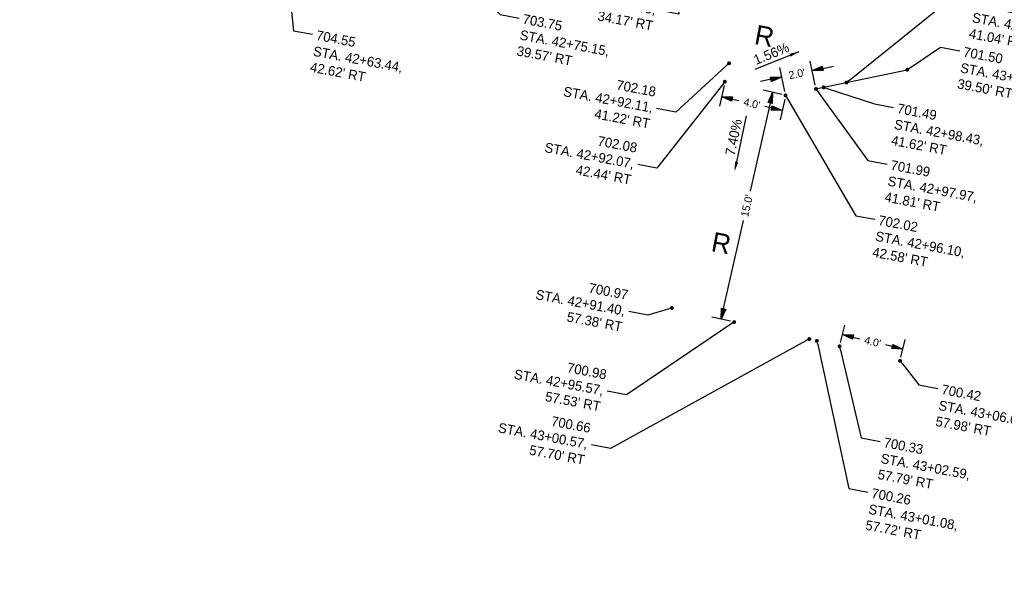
# Model space of a CAD drawing. Header units: feet. Extents: x 1464127 to 1492048, y 602360 to 652423.
# Tile 1 of 13: x 1464127 to 1464190, y 602360 to 602396. Entities that reach past the tile are written whole.
import ezdxf
from ezdxf import colors
from ezdxf.entities.mleader import LeaderData, LeaderLine
from ezdxf.math import Vec2, Vec3

# ---------------------------------------------------------------- set-up
doc = ezdxf.new("R2010")
doc.units = ezdxf.units.FT
doc.header["$MEASUREMENT"] = 0
doc.layers.add('DT_P_Feature_Line', color=2, linetype='Continuous', plot=False)
doc.layers.add('PV_P_Text', color=8, linetype='Continuous')
doc.styles.add('Slanted-Normal', font='font31.shx', dxfattribs={"height": 0.1})
doc.styles.get("Standard").update_dxf_attribs({"font": 'font31.shx'})
doc.dimstyles.new('Dec-1  Slanted', dxfattribs={"dimtxt": 0.14, "dimasz": 0.14, "dimexe": 0.07, "dimexo": 0.07, "dimgap": 0.07, "dimtad": 1, "dimdec": 1, "dimzin": 3, "dimdsep": 46, "dimtxsty": 'Slanted-Normal', "dimblk": 'Dim1', "dimcen": 0, "dimclrd": 95, "dimclre": 95, "dimclrt": 7, "dimadec": 1, "dimazin": 3, "dimtfac": 1, "dimtdec": 1, "dimtix": 1, "dimtofl": 0, "dimtmove": 1, "dimatfit": 3, "dimldrblk": 'Dim1', "dimfxl": 1, "dimtolj": 1, "dimtzin": 0, "dimlwd": -1, "dimlwe": -1, "dimarcsym": 0})

# ---------------------------------------------------------------- blocks, each defined once
blk = doc.blocks.new('_Dot')
at = {"color": 0, "linetype": 'ByBlock', "lineweight": -2}
blk.add_line((-0.5, 0), (-1, 0), dxfattribs=at)
at = {"color": 0, "linetype": 'ByBlock', "const_width": 0.5}
blk.add_lwpolyline([(-0.25, 0, 1), (0.25, 0, 1)], format="xyb", close=True, dxfattribs=at)
blk = doc.blocks.new('Dim1')
h = blk.add_hatch(color=4)
h.dxf.hatch_style = 1
h.paths.add_polyline_path([(0, 0), (-1, -0.2), (-1, 0.2)])
at = {"color": 4}
blk.add_lwpolyline([(0, 0), (-1, -0.2), (-1, 0.2), (0, 0)], dxfattribs=at)
blk = doc.blocks.new('*D1131')
at = {"layer": 'Defpoints', "color": 0, "transparency": 16777216}
for p in [(1464178.082, 602392.468), (1464178.331, 602391.289, 135.884), (1464176.374, 602390.876, 135.884)]:
    blk.add_point(p, dxfattribs=at)
at = {"layer": 'PV_P_Text', "color": 95, "linetype": 'Continuous', "transparency": 16777216}
for p, q in [((1464178.279, 602391.533), (1464177.953, 602393.079)), ((1464176.323, 602391.12), (1464175.996, 602392.666)), ((1464178.767, 602392.612), (1464179.452, 602392.757)), ((1464175.441, 602391.91), (1464174.756, 602391.766))]:
    blk.add_line(p, q, dxfattribs=at)
at = {"layer": 'PV_P_Text', "color": 95, "transparency": 16777216, "xscale": 0.7000000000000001, "yscale": 0.7000000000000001, "zscale": 0.7000000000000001}
for p, rotation in [((1464178.082, 602392.468), 191.9114451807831), ((1464176.125, 602392.055), 11.91144518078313)]:
    blk.add_blockref('Dim1', p, dxfattribs=dict(at, rotation=rotation))
at = {"layer": 'PV_P_Text', "color": 7, "transparency": 16777216, "insert": (1464177.104, 602392.261), "char_height": 0.5, "attachment_point": 5, "rotation": 11.91145, "style": 'Slanted-Normal'}
blk.add_mtext("\\A1;2.0'", dxfattribs=at)
blk = doc.blocks.new('*D1132')
at = {"layer": 'Defpoints', "color": 0, "transparency": 16777216}
for p in [(1464175.538, 602391.065), (1464176.374, 602390.876, 135.884), (1464173.072, 602376.289, 135.884)]:
    blk.add_point(p, dxfattribs=at)
at = {"layer": 'PV_P_Text', "color": 95, "linetype": 'Continuous', "transparency": 16777216}
for p, q in [((1464176.13, 602390.931), (1464174.928, 602391.203)), ((1464175.383, 602390.382), (1464174.1, 602384.714)), ((1464172.39, 602377.161), (1464173.673, 602382.83)), ((1464172.828, 602376.345), (1464171.626, 602376.617))]:
    blk.add_line(p, q, dxfattribs=at)
at = {"layer": 'PV_P_Text', "color": 95, "transparency": 16777216, "xscale": 0.7000000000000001, "yscale": 0.7000000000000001, "zscale": 0.7000000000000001}
for p, rotation in [((1464175.538, 602391.065), 77.24372031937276), ((1464172.236, 602376.479), 257.2437203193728)]:
    blk.add_blockref('Dim1', p, dxfattribs=dict(at, rotation=rotation))
at = {"layer": 'PV_P_Text', "color": 7, "transparency": 16777216, "insert": (1464173.887, 602383.772), "char_height": 0.5, "attachment_point": 5, "rotation": 77.24372, "style": 'Slanted-Normal'}
blk.add_mtext("\\A1;15.0'", dxfattribs=at)
blk = doc.blocks.new('*D1142')
at = {"layer": 'Defpoints', "color": 0, "transparency": 16777216}
for p in [(1464172.472, 602391.757, 995.35), (1464176.374, 602390.876, 995.35), (1464176.157, 602389.913)]:
    blk.add_point(p, dxfattribs=at)
at = {"layer": 'PV_P_Text', "color": 95, "linetype": 'Continuous', "transparency": 16777216}
for p, q in [((1464172.417, 602391.513), (1464172.117, 602390.184)), ((1464172.938, 602390.64), (1464173.375, 602390.541)), ((1464176.319, 602390.632), (1464176.019, 602389.303)), ((1464175.474, 602390.067), (1464175.036, 602390.166))]:
    blk.add_line(p, q, dxfattribs=at)
at = {"layer": 'PV_P_Text', "color": 95, "transparency": 16777216, "xscale": 0.7000000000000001, "yscale": 0.7000000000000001, "zscale": 0.7000000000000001}
for p, rotation in [((1464172.255, 602390.794), 167.273330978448), ((1464176.157, 602389.913), 347.273330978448)]:
    blk.add_blockref('Dim1', p, dxfattribs=dict(at, rotation=rotation))
at = {"layer": 'PV_P_Text', "color": 7, "transparency": 16777216, "insert": (1464174.206, 602390.353), "char_height": 0.5, "attachment_point": 5, "rotation": 347.27333, "style": 'Slanted-Normal'}
blk.add_mtext("\\A1;4.0'", dxfattribs=at)
blk = doc.blocks.new('*D1146')
at = {"layer": 'Defpoints', "color": 0, "transparency": 16777216}
for p in [(1464179.845, 602374.732, 135.884), (1464183.917, 602374.557), (1464183.735, 602373.797, 135.884)]:
    blk.add_point(p, dxfattribs=at)
at = {"layer": 'PV_P_Text', "color": 95, "linetype": 'Continuous', "transparency": 16777216}
for p, q in [((1464179.904, 602374.975), (1464180.174, 602376.1)), ((1464180.709, 602375.328), (1464181.145, 602375.223)), ((1464183.237, 602374.721), (1464182.8, 602374.826)), ((1464183.793, 602374.04), (1464184.063, 602375.165))]:
    blk.add_line(p, q, dxfattribs=at)
at = {"layer": 'PV_P_Text', "color": 95, "transparency": 16777216}
for p, xscale, yscale, zscale, rotation in [((1464180.028, 602375.492), 0.7000000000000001, 0.7000000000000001, 0.7000000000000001, 166.4909011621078), ((1464183.917, 602374.557), 0.7000000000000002, 0.7000000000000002, 0.7000000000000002, 346.4909011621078)]:
    blk.add_blockref('Dim1', p, dxfattribs=dict(at, xscale=xscale, yscale=yscale, zscale=zscale, rotation=rotation))
at = {"layer": 'PV_P_Text', "color": 7, "transparency": 16777216, "insert": (1464181.973, 602375.025), "char_height": 0.5, "attachment_point": 5, "rotation": 346.4909, "style": 'Slanted-Normal'}
blk.add_mtext("\\A1;4.0'", dxfattribs=at)

msp = doc.modelspace()

# ---------------------------------------------------------------- linework, layer by layer
at = {"layer": 'DT_P_Feature_Line', "flags": 128}
msp.add_lwpolyline([(1464178.331, 602391.289), (1464184.202, 602392.527)], dxfattribs=at)
at = {"layer": 'PV_P_Text', "color": 7, "linetype": 'ByBlock', "lineweight": -2}
msp.add_lwpolyline([(1464174.43, 602392.556), (1464177.24, 602393.69)], dxfattribs=at)
at = {"layer": 'PV_P_Text', "color": 7, "linetype": 'ByBlock', "lineweight": -2, "elevation": 859.466}
msp.add_lwpolyline([(1464173.842, 602389.558), (1464173.225, 602386.592)], dxfattribs=at)
at = {"layer": 'PV_P_Text', "color": 7}
for points in [[(1464176.621, 602393.553), (1464177.24, 602393.69), (1464176.699, 602393.359)], [(1464173.327, 602386.57, 859.466), (1464173.098, 602385.98, 859.466), (1464173.123, 602386.613, 859.466)]]:
    msp.add_solid(points, dxfattribs=at)

# ---------------------------------------------------------------- texts
at = {"layer": 'PV_P_Text', "color": 7, "attachment_point": 5}
for s, insert, char_height, rotation in [('R', (1464175.019, 602394.698), 1.25, 349.40682), ('1.56%', (1464175.459, 602393.559), 0.625, 21.98683), ('7.40%', (1464173.038, 602388.178, 859.466), 0.625, 78.24923), ('R', (1464172.245, 602381.372), 1.25, 349.40682)]:
    msp.add_mtext(s, dxfattribs=dict(at, insert=insert, char_height=char_height, rotation=rotation))

# ---------------------------------------------------------------- dimensions: what is measured, and where the dimension line sits
at = {"layer": 'PV_P_Text', "color": 7}
for p1, p2, distance, picture, middle in [((1464176.374, 602390.876), (1464178.331, 602391.289), 1.205, '*D1131', (1464177.104, 602392.261, -135.884)), ((1464172.472, 602391.757), (1464176.374, 602390.876), -0.987, '*D1142', (1464174.206, 602390.353, -995.35)), ((1464173.072, 602376.289), (1464176.374, 602390.876), 0.857, '*D1132', (1464173.887, 602383.772, -135.884)), ((1464179.845, 602374.732), (1464183.735, 602373.797), 0.782, '*D1146', (1464181.973, 602375.025, -135.884))]:
    dim = msp.add_aligned_dim(p1=p1, p2=p2, distance=distance, dimstyle='Dec-1  Slanted', override={"dimscale": 0, "dimexe": 0.125, "dimexo": 0.05, "dimgap": 0.025, "dimtad": 0, "dimpost": "'"}, dxfattribs=at)
    dim.commit()
    dim.dimension.update_dxf_attribs({"geometry": picture, "text_midpoint": middle})

# ---------------------------------------------------------------- leaders
ml = msp.add_multileader_mtext('Standard', dxfattribs=at)
ml.set_content("702.86\\PSTA. 42+86.85, \\P34.17' RT", color=7)
ml.set_leader_properties()
ml.set_arrow_properties(name='DOT')
ml.build(insert=Vec2(0, 0))
ml.multileader.update_dxf_attribs({"text_right_attachment_type": 2, "dogleg_length": 0.25, "arrow_head_size": 0.25, "scale": 5})
ctx = ml.context
ctx.base_point, ctx.scale, ctx.char_height, ctx.arrow_head_size, ctx.landing_gap_size, ctx.plane_origin, ctx.plane_x_axis, ctx.plane_y_axis = Vec3(1464161.067, 602398.741), 5, 0.625, 0.25, 0.25, Vec3(1464209.453, 602415.926), Vec3(0.982887, -0.184209), Vec3(0.184209, 0.982887)
ctx.right_attachment, ctx.text_align_type = 2, 2
notes = []
notes.append((ctx, [(0, (1, 1, 0), (1464169.513, 602396.098), (-0.982887, 0.184209), 1.25, [(0, [(1464168.915, 602400.834)], 0, [])])]))
ctx.mtext.insert, ctx.mtext.text_direction, ctx.mtext.rotation, ctx.mtext.alignment, ctx.mtext.flow_direction = Vec3(1464168.288, 602397.705), Vec3(0.982887, -0.184209), 6.097918, 3, 5
ml = msp.add_multileader_mtext('Standard', dxfattribs=at)
ml.set_content("703.75\\PSTA. 42+75.15, \\P39.57' RT", color=7)
ml.set_leader_properties()
ml.set_arrow_properties(name='DOT')
ml.build(insert=Vec2(0, 0))
ml.multileader.update_dxf_attribs({"text_right_attachment_type": 2, "dogleg_length": 0.25, "arrow_head_size": 0.25, "scale": 5})
ctx = ml.context
ctx.base_point, ctx.scale, ctx.char_height, ctx.arrow_head_size, ctx.landing_gap_size, ctx.plane_origin, ctx.plane_x_axis, ctx.plane_y_axis = Vec3(1464159.248, 602395.852), 5, 0.625, 0.25, 0.25, Vec3(1464196.816, 602413.097), Vec3(0.982887, -0.184209), Vec3(0.184209, 0.982887)
ctx.right_attachment = 2
notes.append((ctx, [(1, (1, 1, 0), (1464158.02, 602396.082), (0.982887, -0.184209), 1.25, [(0, [(1464156.519, 602397.646)], 0, [])])]))
ctx.mtext.insert, ctx.mtext.text_direction, ctx.mtext.rotation, ctx.mtext.flow_direction = Vec3(1464159.552, 602396.113), Vec3(0.982887, -0.184209), 6.097918, 5
ml = msp.add_multileader_mtext('Standard', dxfattribs=at)
ml.set_content("704.55\\PSTA. 42+63.44, \\P42.62' RT", color=7)
ml.set_leader_properties()
ml.set_arrow_properties(name='DOT')
ml.build(insert=Vec2(0, 0))
ml.multileader.update_dxf_attribs({"text_right_attachment_type": 2, "dogleg_length": 0.25, "arrow_head_size": 0.25, "scale": 5})
ctx = ml.context
ctx.base_point, ctx.scale, ctx.char_height, ctx.arrow_head_size, ctx.landing_gap_size, ctx.plane_origin, ctx.plane_x_axis, ctx.plane_y_axis = Vec3(1464145.966, 602394.805), 5, 0.625, 0.25, 0.25, Vec3(1464177.847, 602410.887), Vec3(0.982887, -0.184209), Vec3(0.184209, 0.982887)
ctx.right_attachment = 2
notes.append((ctx, [(1, (1, 1, 0), (1464144.737, 602395.036), (0.982887, -0.184209), 1.25, [(0, [(1464144.554, 602396.734)], 0, [])])]))
ctx.mtext.insert, ctx.mtext.text_direction, ctx.mtext.rotation, ctx.mtext.flow_direction = Vec3(1464146.269, 602395.067), Vec3(0.982887, -0.184209), 6.097918, 5
ml = msp.add_multileader_mtext('Standard', dxfattribs=at)
ml.set_content("701.51\\PSTA. 42+99.83, \\P41.04' RT", color=7)
ml.set_leader_properties()
ml.set_arrow_properties(name='DOT')
ml.build(insert=Vec2(0, 0))
ml.multileader.update_dxf_attribs({"text_right_attachment_type": 2, "dogleg_length": 0.25, "arrow_head_size": 0.25, "scale": 5})
ctx = ml.context
ctx.base_point, ctx.scale, ctx.char_height, ctx.arrow_head_size, ctx.landing_gap_size, ctx.plane_origin, ctx.plane_x_axis, ctx.plane_y_axis = Vec3(1464188.329, 602396.971), 5, 0.625, 0.25, 0.25, Vec3(1464220.826, 602406.794), Vec3(0.982887, -0.184209), Vec3(0.184209, 0.982887)
ctx.right_attachment = 2
notes.append((ctx, [(1, (1, 1, 0), (1464187.1, 602397.201), (0.982887, -0.184209), 1.25, [(0, [(1464180.288, 602391.701)], 0, [])])]))
ctx.mtext.insert, ctx.mtext.text_direction, ctx.mtext.rotation, ctx.mtext.flow_direction = Vec3(1464188.632, 602397.232), Vec3(0.982887, -0.184209), 6.097918, 5
ml = msp.add_multileader_mtext('Standard', dxfattribs=at)
ml.set_content("701.50\\PSTA. 43+03.55, \\P39.50' RT", color=7)
ml.set_leader_properties()
ml.set_arrow_properties(name='DOT')
ml.build(insert=Vec2(0, 0))
ml.multileader.update_dxf_attribs({"text_right_attachment_type": 2, "dogleg_length": 0.25, "arrow_head_size": 0.25, "scale": 5})
ctx = ml.context
ctx.base_point, ctx.scale, ctx.char_height, ctx.arrow_head_size, ctx.landing_gap_size, ctx.plane_origin, ctx.plane_x_axis, ctx.plane_y_axis = Vec3(1464187.57, 602393.737), 5, 0.625, 0.25, 0.25, Vec3(1464224.74, 602407.619), Vec3(0.982887, -0.184209), Vec3(0.184209, 0.982887)
ctx.right_attachment = 2
notes.append((ctx, [(1, (1, 1, 0), (1464186.341, 602393.967), (0.982887, -0.184209), 1.25, [(0, [(1464184.202, 602392.527)], 0, [])])]))
ctx.mtext.insert, ctx.mtext.text_direction, ctx.mtext.rotation, ctx.mtext.flow_direction = Vec3(1464187.873, 602393.998), Vec3(0.982887, -0.184209), 6.097918, 5
ml = msp.add_multileader_mtext('Standard', dxfattribs=at)
ml.set_content("702.18\\PSTA. 42+92.11, \\P41.22' RT", color=7)
ml.set_leader_properties()
ml.set_arrow_properties(name='DOT')
ml.build(insert=Vec2(0, 0))
ml.multileader.update_dxf_attribs({"text_right_attachment_type": 2, "dogleg_length": 0.25, "arrow_head_size": 0.25, "scale": 5})
ctx = ml.context
ctx.base_point, ctx.scale, ctx.char_height, ctx.arrow_head_size, ctx.landing_gap_size, ctx.plane_origin, ctx.plane_x_axis, ctx.plane_y_axis = Vec3(1464161.364, 602392.346), 5, 0.625, 0.25, 0.25, Vec3(1464213.278, 602408.032), Vec3(0.982887, -0.184209), Vec3(0.184209, 0.982887)
ctx.right_attachment, ctx.text_align_type = 2, 2
notes.append((ctx, [(0, (1, 1, 0), (1464169.314, 602389.796), (-0.982887, 0.184209), 1.25, [(0, [(1464172.74, 602392.94)], 0, [])])]))
ctx.mtext.insert, ctx.mtext.text_direction, ctx.mtext.rotation, ctx.mtext.alignment, ctx.mtext.flow_direction = Vec3(1464168.089, 602391.403), Vec3(0.982887, -0.184209), 6.097918, 3, 5
ml = msp.add_multileader_mtext('Standard', dxfattribs=at)
ml.set_content("702.08\\PSTA. 42+92.07, \\P42.44' RT", color=7)
ml.set_leader_properties()
ml.set_arrow_properties(name='DOT')
ml.build(insert=Vec2(0, 0))
ml.multileader.update_dxf_attribs({"text_right_attachment_type": 2, "dogleg_length": 0.25, "arrow_head_size": 0.25, "scale": 5})
ctx = ml.context
ctx.base_point, ctx.scale, ctx.char_height, ctx.arrow_head_size, ctx.landing_gap_size, ctx.plane_origin, ctx.plane_x_axis, ctx.plane_y_axis = Vec3(1464159.623, 602388.842), 5, 0.625, 0.25, 0.25, Vec3(1464199.715, 602410.322), Vec3(0.982887, -0.184209), Vec3(0.184209, 0.982887)
ctx.right_attachment, ctx.text_align_type = 2, 2
notes.append((ctx, [(0, (1, 1, 0), (1464168.108, 602386.192), (-0.982887, 0.184209), 1.25, [(0, [(1464172.472, 602391.757)], 0, [])])]))
ctx.mtext.insert, ctx.mtext.text_direction, ctx.mtext.rotation, ctx.mtext.alignment, ctx.mtext.flow_direction = Vec3(1464166.883, 602387.8), Vec3(0.982887, -0.184209), 6.097918, 3, 5
ml = msp.add_multileader_mtext('Standard', dxfattribs=at)
ml.set_content("701.99\\PSTA. 42+97.97, \\P41.81' RT", color=7)
ml.set_leader_properties()
ml.set_arrow_properties(name='DOT')
ml.build(insert=Vec2(0, 0))
ml.multileader.update_dxf_attribs({"text_right_attachment_type": 2, "dogleg_length": 0.25, "arrow_head_size": 0.25, "scale": 5})
ctx = ml.context
ctx.base_point, ctx.scale, ctx.char_height, ctx.arrow_head_size, ctx.landing_gap_size, ctx.plane_origin, ctx.plane_x_axis, ctx.plane_y_axis = Vec3(1464182.898, 602386.454), 5, 0.625, 0.25, 0.25, Vec3(1464218.869, 602406.381), Vec3(0.982887, -0.184209), Vec3(0.184209, 0.982887)
ctx.right_attachment = 2
notes.append((ctx, [(1, (1, 1, 0), (1464181.67, 602386.684), (0.982887, -0.184209), 1.25, [(0, [(1464178.331, 602391.289)], 0, [])])]))
ctx.mtext.insert, ctx.mtext.text_direction, ctx.mtext.rotation, ctx.mtext.flow_direction = Vec3(1464183.202, 602386.715), Vec3(0.982887, -0.184209), 6.097918, 5
ml = msp.add_multileader_mtext('Standard', dxfattribs=at)
ml.set_content("701.49\\PSTA. 42+98.43, \\P41.62' RT", color=7)
ml.set_leader_properties()
ml.set_arrow_properties(name='DOT')
ml.build(insert=Vec2(0, 0))
ml.multileader.update_dxf_attribs({"text_right_attachment_type": 2, "dogleg_length": 0.25, "arrow_head_size": 0.25, "scale": 5})
ctx = ml.context
ctx.base_point, ctx.scale, ctx.char_height, ctx.arrow_head_size, ctx.landing_gap_size, ctx.plane_origin, ctx.plane_x_axis, ctx.plane_y_axis = Vec3(1464183.322, 602390.099), 5, 0.625, 0.25, 0.25, Vec3(1464219.359, 602406.484), Vec3(0.982887, -0.184209), Vec3(0.184209, 0.982887)
ctx.right_attachment = 2
notes.append((ctx, [(1, (1, 1, 0), (1464182.093, 602390.329), (0.982887, -0.184209), 1.25, [(0, [(1464178.82, 602391.392)], 0, [])])]))
ctx.mtext.insert, ctx.mtext.text_direction, ctx.mtext.rotation, ctx.mtext.flow_direction = Vec3(1464183.625, 602390.36), Vec3(0.982887, -0.184209), 6.097918, 5
ml = msp.add_multileader_mtext('Standard', dxfattribs=at)
ml.set_content("702.02\\PSTA. 42+96.10, \\P42.58' RT", color=7)
ml.set_leader_properties()
ml.set_arrow_properties(name='DOT')
ml.build(insert=Vec2(0, 0))
ml.multileader.update_dxf_attribs({"text_right_attachment_type": 2, "dogleg_length": 0.25, "arrow_head_size": 0.25, "scale": 5})
ctx = ml.context
ctx.base_point, ctx.scale, ctx.char_height, ctx.arrow_head_size, ctx.landing_gap_size, ctx.plane_origin, ctx.plane_x_axis, ctx.plane_y_axis = Vec3(1464182.111, 602382.905), 5, 0.625, 0.25, 0.25, Vec3(1464216.671, 602406.327), Vec3(0.982887, -0.184209), Vec3(0.184209, 0.982887)
ctx.right_attachment = 2
notes.append((ctx, [(1, (1, 1, 0), (1464180.882, 602383.135), (0.982887, -0.184209), 1.25, [(0, [(1464176.374, 602390.876)], 0, [])])]))
ctx.mtext.insert, ctx.mtext.text_direction, ctx.mtext.rotation, ctx.mtext.flow_direction = Vec3(1464182.414, 602383.166), Vec3(0.982887, -0.184209), 6.097918, 5
ml = msp.add_multileader_mtext('Standard', dxfattribs=at)
ml.set_content("700.98\\PSTA. 42+95.57, \\P57.53' RT", color=7)
ml.set_leader_properties()
ml.set_arrow_properties(name='DOT')
ml.build(insert=Vec2(0, 0))
ml.multileader.update_dxf_attribs({"text_right_attachment_type": 2, "dogleg_length": 0.25, "arrow_head_size": 0.25, "scale": 5})
ctx = ml.context
ctx.base_point, ctx.scale, ctx.char_height, ctx.arrow_head_size, ctx.landing_gap_size, ctx.plane_origin, ctx.plane_x_axis, ctx.plane_y_axis = Vec3(1464157.705, 602374.248), 5, 0.625, 0.25, 0.25, Vec3(1464213.589, 602392.716), Vec3(0.982887, -0.184209), Vec3(0.184209, 0.982887)
ctx.right_attachment, ctx.text_align_type = 2, 2
notes.append((ctx, [(0, (1, 1, 0), (1464166.142, 602371.607), (-0.982887, 0.184209), 1.25, [(0, [(1464173.072, 602376.289)], 0, [])])]))
ctx.mtext.insert, ctx.mtext.text_direction, ctx.mtext.rotation, ctx.mtext.width, ctx.mtext.alignment, ctx.mtext.flow_direction = Vec3(1464164.917, 602373.214), Vec3(0.982887, -0.184209), 6.097918, 7.57824, 3, 5
ml = msp.add_multileader_mtext('Standard', dxfattribs=at)
ml.set_content("700.97\\PSTA. 42+91.40, \\P57.38' RT", color=7)
ml.set_leader_properties()
ml.set_arrow_properties(name='DOT')
ml.build(insert=Vec2(0, 0))
ml.multileader.update_dxf_attribs({"text_right_attachment_type": 2, "dogleg_length": 0.25, "arrow_head_size": 0.25, "scale": 5})
ctx = ml.context
ctx.base_point, ctx.scale, ctx.char_height, ctx.arrow_head_size, ctx.landing_gap_size, ctx.plane_origin, ctx.plane_x_axis, ctx.plane_y_axis = Vec3(1464159.264, 602379.341, 0.414), 5, 0.625, 0.25, 0.25, Vec3(1464209.68, 602393.679, 0.414), Vec3(0.982887, -0.184209), Vec3(0.184209, 0.982887)
ctx.right_attachment, ctx.text_align_type = 2, 2
notes.append((ctx, [(0, (1, 1, 0), (1464167.53, 602376.732, 0.414), (-0.982887, 0.184209), 1.25, [(0, [(1464169.063, 602377.195, 0.414)], 0, [])])]))
ctx.mtext.insert, ctx.mtext.text_direction, ctx.mtext.rotation, ctx.mtext.alignment, ctx.mtext.flow_direction = Vec3(1464166.305, 602378.339, 0.414), Vec3(0.982887, -0.184209), 6.097918, 3, 5
ml = msp.add_multileader_mtext('Standard', dxfattribs=at)
ml.set_content("700.66\\PSTA. 43+00.57, \\P57.70' RT", color=7)
ml.set_leader_properties()
ml.set_arrow_properties(name='DOT')
ml.build(insert=Vec2(0, 0))
ml.multileader.update_dxf_attribs({"text_right_attachment_type": 2, "dogleg_length": 0.25, "arrow_head_size": 0.25, "scale": 5})
ctx = ml.context
ctx.base_point, ctx.scale, ctx.char_height, ctx.arrow_head_size, ctx.landing_gap_size, ctx.plane_origin, ctx.plane_x_axis, ctx.plane_y_axis = Vec3(1464156.554, 602370.829), 5, 0.625, 0.25, 0.25, Vec3(1464218.197, 602390.649), Vec3(0.982887, -0.184209), Vec3(0.184209, 0.982887)
ctx.right_attachment, ctx.text_align_type = 2, 2
notes.append((ctx, [(0, (1, 1, 0), (1464165.118, 602368.164), (-0.982887, 0.184209), 1.25, [(0, [(1464177.901, 602375.199)], 0, [])])]))
ctx.mtext.insert, ctx.mtext.text_direction, ctx.mtext.rotation, ctx.mtext.alignment, ctx.mtext.flow_direction = Vec3(1464163.893, 602369.771), Vec3(0.982887, -0.184209), 6.097918, 3, 5
ml = msp.add_multileader_mtext('Standard', dxfattribs=at)
ml.set_content("700.26\\PSTA. 43+01.08, \\P57.72' RT", color=7)
ml.set_leader_properties()
ml.set_arrow_properties(name='DOT')
ml.build(insert=Vec2(0, 0))
ml.multileader.update_dxf_attribs({"text_right_attachment_type": 2, "dogleg_length": 0.25, "arrow_head_size": 0.25, "scale": 5})
ctx = ml.context
ctx.base_point, ctx.scale, ctx.char_height, ctx.arrow_head_size, ctx.landing_gap_size, ctx.plane_origin, ctx.plane_x_axis, ctx.plane_y_axis = Vec3(1464181.667, 602365.345), 5, 0.625, 0.25, 0.25, Vec3(1464218.684, 602390.533), Vec3(0.982887, -0.184209), Vec3(0.184209, 0.982887)
ctx.right_attachment = 2
notes.append((ctx, [(1, (1, 1, 0), (1464180.438, 602365.575), (0.982887, -0.184209), 1.25, [(0, [(1464178.387, 602375.082)], 0, [])])]))
ctx.mtext.insert, ctx.mtext.text_direction, ctx.mtext.rotation, ctx.mtext.flow_direction = Vec3(1464181.97, 602365.606), Vec3(0.982887, -0.184209), 6.097918, 5
ml = msp.add_multileader_mtext('Standard', dxfattribs=at)
ml.set_content("700.33\\PSTA. 43+02.59, \\P57.79' RT", color=7)
ml.set_leader_properties()
ml.set_arrow_properties(name='DOT')
ml.build(insert=Vec2(0, 0))
ml.multileader.update_dxf_attribs({"text_right_attachment_type": 2, "dogleg_length": 0.25, "arrow_head_size": 0.25, "scale": 5})
ctx = ml.context
ctx.base_point, ctx.scale, ctx.char_height, ctx.arrow_head_size, ctx.landing_gap_size, ctx.plane_origin, ctx.plane_x_axis, ctx.plane_y_axis = Vec3(1464182.456, 602368.608), 5, 0.625, 0.25, 0.25, Vec3(1464220.142, 602390.182), Vec3(0.982887, -0.184209), Vec3(0.184209, 0.982887)
ctx.right_attachment = 2
notes.append((ctx, [(1, (1, 1, 0), (1464181.227, 602368.838), (0.982887, -0.184209), 1.25, [(0, [(1464179.845, 602374.732)], 0, [])])]))
ctx.mtext.insert, ctx.mtext.text_direction, ctx.mtext.rotation, ctx.mtext.flow_direction = Vec3(1464182.759, 602368.869), Vec3(0.982887, -0.184209), 6.097918, 5
ml = msp.add_multileader_mtext('Standard', dxfattribs=at)
ml.set_content("700.42\\PSTA. 43+06.64, \\P57.98' RT", color=7)
ml.set_leader_properties()
ml.set_arrow_properties(name='DOT')
ml.build(insert=Vec2(0, 0))
ml.multileader.update_dxf_attribs({"text_right_attachment_type": 2, "dogleg_length": 0.25, "arrow_head_size": 0.25, "scale": 5})
ctx = ml.context
ctx.base_point, ctx.scale, ctx.char_height, ctx.arrow_head_size, ctx.landing_gap_size, ctx.plane_origin, ctx.plane_x_axis, ctx.plane_y_axis = Vec3(1464186.173, 602372.022), 5, 0.625, 0.25, 0.25, Vec3(1464224.031, 602389.248), Vec3(0.982887, -0.184209), Vec3(0.184209, 0.982887)
ctx.right_attachment = 2
notes.append((ctx, [(1, (1, 1, 0), (1464184.944, 602372.252), (0.982887, -0.184209), 1.25, [(0, [(1464183.735, 602373.797)], 0, [])])]))
ctx.mtext.insert, ctx.mtext.text_direction, ctx.mtext.rotation, ctx.mtext.width, ctx.mtext.flow_direction = Vec3(1464186.476, 602372.283), Vec3(0.982887, -0.184209), 6.097918, 7.36695, 5
for ctx, leaders in notes:
    for number, flags, end, landing, length, lines in leaders:
        leader = LeaderData()
        leader.index, (leader.has_last_leader_line, leader.has_dogleg_vector, leader.attachment_direction) = number, flags
        leader.last_leader_point, leader.dogleg_vector, leader.dogleg_length = Vec3(end), Vec3(landing), length
        for number, points, colour, breaks in lines:
            line = LeaderLine()
            line.index, line.vertices, line.color, line.breaks = number, Vec3.list(points), colors.encode_raw_color(colour), breaks
            leader.lines.append(line)
        ctx.leaders.append(leader)

doc.saveas('drawing.dxf')
